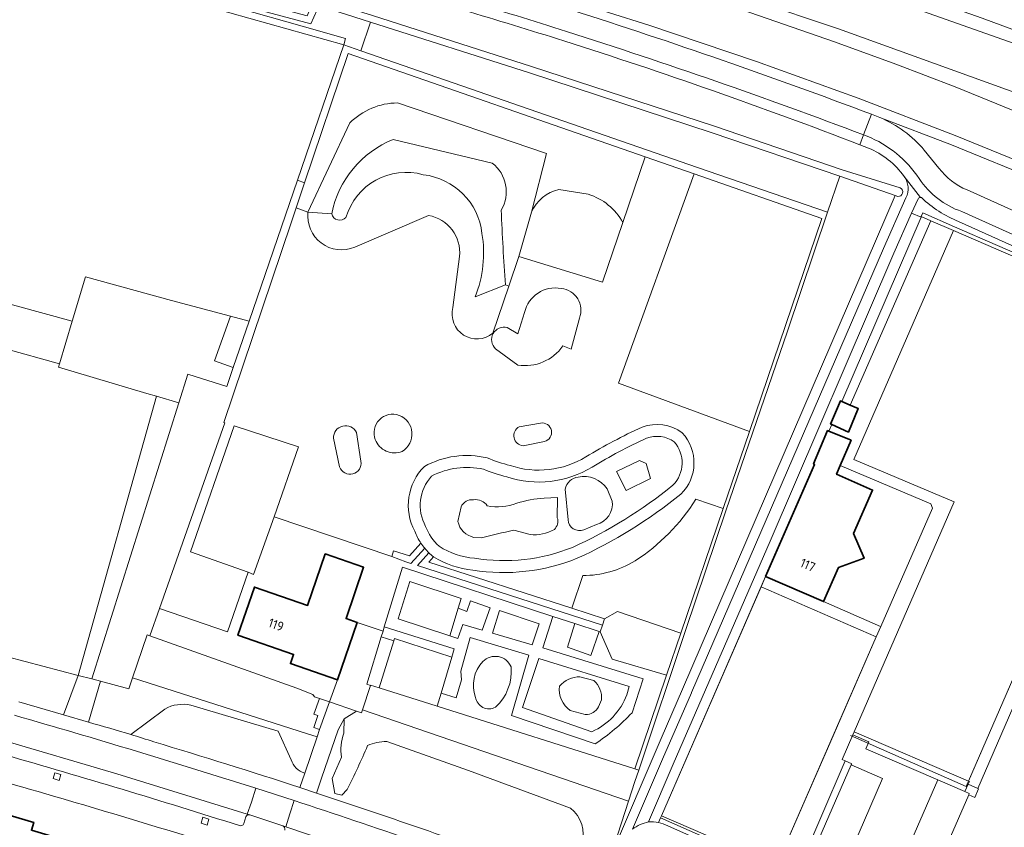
# Model space of a CAD drawing. Extents: x 150256 to 156914, y 461459 to 469481.
# Tile 71 of 256: x 153553 to 153698, y 463792 to 463911. Entities that reach past the tile are written whole.
import ezdxf
from ezdxf.enums import TextEntityAlignment as Align

# ---------------------------------------------------------------- set-up
doc = ezdxf.new("R2010")
doc.units = 0
doc.header["$LTSCALE"] = 0.75
for name, color, linetype, lineweight in [('B-RO-GR-BEPLANTING_CULTUUR_BOSPLANTSOEN-GV', 251, 'CONTINUOUS', 18), ('B-RO-GR-BEPLANTING_CULTUUR_HEESTERS-GV', 251, 'CONTINUOUS', 18), ('B-RO-GR-GROENVOORZIENING-GV', 251, 'CONTINUOUS', 18), ('B-RO-GR-HAAG-GV', 251, 'CONTINUOUS', 13), ('B-RO-IE-TERREINAFSCHEIDING_KUNSTMATIG_HEKWERK-G', 251, 'IE-TERREINAFSCHEIDING-KUNSTMATIG', 18), ('B-RO-OG-BEBOUWING-GV', 6, 'CONTINUOUS', 35), ('B-RO-OG-BEBOUWING-T18', 1, 'CONTINUOUS', 18), ('B-RO-OG-TERREIN_CULTUURSCHEIDING-GV', 251, 'CONTINUOUS', 18), ('B-RO-OG-TERREIN_ONBEGROEID-GV', 251, 'CONTINUOUS', 18), ('B-RO-OG-WATER_GREPPEL-GV', 251, 'CONTINUOUS', 18), ('B-RO-VH-VERHARDING_ASFALT-GV', 251, 'CONTINUOUS', 18), ('B-RO-VH-VERHARDING_BETONSTRAATSTEEN-GV', 251, 'CONTINUOUS', 18), ('B-RO-VH-VERHARDING_FUNDERING_ZAND-GV', 251, 'CONTINUOUS', 18), ('B-RO-VH-VERHARDING_HALFVERHARDING_GRIND-GV', 251, 'CONTINUOUS', 18), ('B-RO-VH-VERHARDING_TEGEL-GV', 251, 'CONTINUOUS', 18), ('B-RO-VH-VERHARDING_TEGEL_RUBBER-GV', 251, 'CONTINUOUS', 18)]:
    doc.layers.add(name, color=color, linetype=linetype, lineweight=lineweight)
doc.styles.add('NLCS-ISO-M200-T18', font='NLCS-ISO.ttf', dxfattribs={"height": 360})
doc.linetypes.add('IE-TERREINAFSCHEIDING-KUNSTMATIG', pattern='A,4,[82,NLCS.SHX,S=0.75,R=90,X=0,Y=0],4,-2', length=10)

msp = doc.modelspace()

# ---------------------------------------------------------------- linework, layer by layer
at = {"layer": 'B-RO-GR-BEPLANTING_CULTUUR_BOSPLANTSOEN-GV'}
for points in [[(153552.777, 463868.928), (153561.008, 463866.667), (153562.921, 463873.179), (153575.589, 463869.711), (153584.256, 463867.4), (153586.986, 463866.672), (153594.075, 463887.336), (153600.889, 463907.2), (153575.787, 463914.328), (153531.507, 463926.108), (153503.241, 463933.699), (153490.391, 463889.593), (153489.284, 463885.904), (153503.736, 463882.125)], [(153604.814, 463910.559), (153603.377, 463906.339), (153652.862, 463889.217), (153671.924, 463882.659), (153673.76, 463887.925), (153655.009, 463894.321), (153628.148, 463903.107)], [(153583.701, 463857.092), (153577.997, 463858.893), (153576.673, 463854.695), (153563.881, 463814.139), (153565.13, 463813.817), (153569.29, 463812.704), (153569.843, 463814.305), (153572.017, 463820.601), (153572.406, 463820.463), (153573.828, 463824.504), (153583.39, 463851.741), (153583.259, 463851.785), (153593.143, 463881.108), (153593.872, 463883.269), (153595.121, 463886.974), (153594.075, 463887.336), (153586.986, 463866.672), (153584.642, 463859.838)], [(153596.973, 463805.65), (153597.335, 463806.703), (153596.484, 463806.995), (153597.067, 463808.767), (153596.497, 463808.954), (153597.339, 463811.271), (153596.608, 463811.522), (153596.351, 463811.875), (153593.997, 463812.812), (153572.406, 463820.463), (153572.017, 463820.601), (153569.843, 463814.305), (153595.433, 463806.141)], [(153642.696, 463796.206), (153643.663, 463799.1), (153644.217, 463800.753), (153643.621, 463800.941), (153614.626, 463810.138), (153606.065, 463812.853), (153604.814, 463813.25), (153604.793, 463813.184), (153603.652, 463809.624)]]:
    msp.add_lwpolyline(points, close=True, dxfattribs=at)
for points in [[(153645.154, 463890.761), (153601.51, 463905.928), (153595.121, 463886.974), (153593.872, 463883.269), (153595.622, 463882.678), (153601.782, 463895.747)], [(153624.629, 463871.978), (153625.134, 463871.806), (153626.621, 463876.163), (153628.444, 463882.656), (153630.641, 463891.275), (153608.773, 463898.693)], [(153608.773, 463898.693), (153630.641, 463891.275), (153628.444, 463882.656)], [(153601.782, 463895.747), (153595.622, 463882.678), (153599.113, 463882.41)], [(153608.161, 463893.339), (153622.682, 463889.852)], [(153641.882, 463881.137), (153645.154, 463890.761)], [(153632.476, 463885.986), (153636.799, 463885.285)], [(153634.379, 463824.528), (153639.191, 463822.976), (153641.11, 463824.038), (153650.406, 463820.873), (153656.627, 463839.148), (153652.606, 463840.517)], [(153635.997, 463829.317), (153634.379, 463824.528)]]:
    msp.add_lwpolyline(points, dxfattribs=at)
for points in [[(153608.773, 463898.693, 0.1979578), (153601.782, 463895.747)], [(153601.782, 463895.747, -0.1979578), (153608.773, 463898.693)], [(153599.113, 463882.41, -0.2544351), (153608.161, 463893.339)], [(153622.682, 463889.852, -0.3799984), (153624.017, 463882.95)], [(153628.444, 463882.656, -0.2344654), (153632.476, 463885.986)], [(153636.799, 463885.285, -0.1955387), (153641.882, 463881.137)], [(153624.017, 463882.95, 0.0074707), (153624.629, 463871.978)], [(153652.606, 463840.517, -0.109406), (153643.67, 463831.465)], [(153643.67, 463831.465, -0.135052), (153635.997, 463829.317)]]:
    msp.add_lwpolyline(points, format="xyb", dxfattribs=at)
at = {"layer": 'B-RO-GR-BEPLANTING_CULTUUR_HEESTERS-GV'}
for points in [[(153573.38, 463855.632), (153576.673, 463854.695), (153577.997, 463858.893), (153583.701, 463857.092), (153584.642, 463859.838), (153581.884, 463860.835), (153584.256, 463867.4), (153575.589, 463869.711), (153562.921, 463873.179), (153561.008, 463866.667), (153559.125, 463860.411), (153558.976, 463859.917), (153571.971, 463856.032)], [(153608.233, 463819.729), (153606.392, 463820.319), (153604.251, 463813.356), (153604.793, 463813.184), (153604.814, 463813.25), (153606.065, 463812.853)]]:
    msp.add_lwpolyline(points, close=True, dxfattribs=at)
for points in [[(153561.866, 463814.658), (153551.497, 463817.372), (153525.956, 463824.703), (153504.597, 463830.517), (153493.125, 463833.753), (153490.183, 463834.584), (153488.387, 463828.282), (153502.237, 463824.776)], [(153553.176, 463810.803), (153559.729, 463808.864), (153561.866, 463814.658)], [(153595.143, 463800.332), (153596.973, 463805.65), (153595.433, 463806.141), (153569.843, 463814.305), (153569.29, 463812.704), (153565.13, 463813.817), (153563.406, 463807.777)], [(153569.608, 463805.984), (153574.585, 463809.729)], [(153578.423, 463810.29), (153591.265, 463806.475), (153593.17, 463802.292)], [(153640.047, 463788.035), (153642.696, 463796.206), (153603.652, 463809.624), (153603.504, 463809.162), (153602.762, 463809.416), (153600.94, 463808.281), (153600.916, 463806.162)], [(153607.197, 463804.961), (153619.196, 463800.697), (153634.198, 463795.166)], [(153600.539, 463802.644), (153599.171, 463799.525), (153599.568, 463797.331), (153600.603, 463797.067), (153601.364, 463797.895)]]:
    msp.add_lwpolyline(points, dxfattribs=at)
for points in [[(153574.585, 463809.729, -0.1847453), (153578.423, 463810.29)], [(153563.406, 463807.777, -0.0075959), (153569.608, 463805.984)], [(153600.916, 463806.162, 0.1373012), (153600.539, 463802.644)], [(153604.373, 463804.354, -0.1144185), (153607.197, 463804.961)], [(153601.364, 463797.895, 0.0191439), (153604.373, 463804.354)], [(153593.17, 463802.292, 0.2590912), (153595.143, 463800.332)], [(153634.198, 463795.166, -0.3153227), (153635.84, 463789.914)]]:
    msp.add_lwpolyline(points, format="xyb", dxfattribs=at)
at = {"layer": 'B-RO-GR-GROENVOORZIENING-GV'}
for points in [[(153729.945, 463897.954), (153729.5, 463898.116), (153717.997, 463902.491), (153694.668, 463911.151), (153664.17, 463921.888), (153652.61, 463925.715), (153632.482, 463932.278), (153623.012, 463935.089), (153613.906, 463937.676), (153612.493, 463938.256), (153609.944, 463939.012), (153602.494, 463941.22), (153594.055, 463943.576), (153581.562, 463947.241), (153574.652, 463949.096), (153567.958, 463951.01), (153560.411, 463952.989), (153557.207, 463953.766), (153554.263, 463954.48)], [(153553.893, 463952.773), (153556.471, 463952.083), (153560.253, 463951.143), (153589.11, 463942.9), (153591.899, 463942.093), (153604.373, 463938.483), (153609.376, 463937.034), (153622.396, 463933.265), (153641.621, 463927.31), (153658.899, 463921.511), (153678.561, 463914.822), (153703.4, 463906.01), (153712.535, 463902.584), (153729.269, 463896.132), (153735.003, 463893.921), (153749.282, 463888.13), (153762.19, 463882.745), (153774.232, 463877.416)], [(153703.913, 463888.527), (153690.707, 463893.914), (153676.445, 463899.376), (153661.493, 463904.764), (153653.549, 463907.445), (153645.7, 463910.107), (153633.827, 463913.893), (153617.876, 463918.932), (153608.574, 463921.557), (153605.189, 463922.425), (153593.706, 463925.369), (153586.013, 463927.123), (153568.485, 463930.818), (153555.148, 463933.876), (153547.004, 463935.92), (153528.61, 463940.42), (153520.779, 463942.505), (153508.914, 463945.68)], [(153821.575, 463847.276), (153819.644, 463848.265), (153808.939, 463853.652), (153798.972, 463858.54), (153782.948, 463866.131), (153768.734, 463872.581), (153753.451, 463879.241), (153737.966, 463885.668), (153726.979, 463890.015), (153725.301, 463890.679), (153714.081, 463894.959), (153673.58, 463909.587), (153648.373, 463918.05), (153629.238, 463924.158), (153609.916, 463930.044), (153607.552, 463930.673), (153589.968, 463935.354), (153589.46, 463933.018)], [(153589.46, 463933.018), (153601.633, 463930.086), (153606.949, 463928.565), (153629.126, 463922.222), (153653.17, 463914.577), (153672.951, 463907.652), (153681.984, 463904.402), (153690.717, 463901.038), (153710.147, 463893.146), (153719.556, 463889.061), (153725.602, 463886.331), (153731.849, 463883.51), (153736.248, 463881.738), (153765.174, 463870.562), (153772.269, 463867.7), (153780.646, 463864.137), (153798.259, 463856.205), (153809.427, 463850.869), (153813.942, 463848.665)], [(153678.404, 463897.024), (153679.646, 463896.548), (153690.157, 463892.523), (153703.34, 463887.145)], [(153760.317, 463850.2), (153757.669, 463851.318), (153728.617, 463863.986), (153722.162, 463866.793), (153690.606, 463880.518), (153685.959, 463882.54), (153685.723, 463881.998), (153687.136, 463881.386), (153690.433, 463879.96), (153721.871, 463866.362), (153721.733, 463866.044), (153723.276, 463865.374), (153728.337, 463863.344), (153757.392, 463850.675), (153778.405, 463841.629), (153841.45, 463807.086)], [(153612.219, 463834.053), (153610.553, 463832.215), (153608.209, 463832.971), (153607.929, 463832.104), (153610.006, 463831.341), (153610.756, 463831.099), (153612.769, 463833.321)], [(153613.386, 463832.661), (153611.695, 463830.796), (153638.884, 463822.024), (153639.191, 463822.976)], [(153639.191, 463822.976), (153634.379, 463824.528), (153613.372, 463831.305), (153614.067, 463832.072)], [(153648.476, 463792.606), (153657.136, 463788.741), (153667.827, 463784.114), (153668.367, 463785.333), (153675.434, 463801.539), (153675.503, 463801.698), (153674.551, 463802.117), (153667.399, 463785.508), (153664.46, 463786.774), (153647.561, 463794.051)], [(153647.561, 463794.051), (153647.425, 463793.737), (153647.128, 463793.055)]]:
    msp.add_lwpolyline(points, dxfattribs=at)
for points in [[(153515.374, 463931.476), (153515.337, 463931.326), (153501.998, 463934.615), (153498.281, 463919.366), (153494.783, 463906.911), (153489.648, 463889.816), (153490.391, 463889.593), (153503.241, 463933.699), (153531.507, 463926.108), (153575.787, 463914.328), (153600.889, 463907.2), (153601.16, 463908.162), (153594.751, 463909.97), (153576.052, 463915.292), (153531.765, 463927.074)], [(153603.377, 463906.339), (153600.889, 463907.2), (153594.075, 463887.336), (153595.121, 463886.974), (153601.51, 463905.928), (153645.154, 463890.761), (153652.352, 463888.26), (153671.124, 463881.736), (153660.478, 463850.461), (153656.627, 463839.148), (153650.406, 463820.873), (153648.298, 463814.681), (153643.621, 463800.941), (153644.217, 463800.753), (153651.142, 463821.423), (153656.999, 463838.842), (153666.07, 463865.17), (153671.924, 463882.659), (153652.862, 463889.217)], [(153692.607, 463798.7), (153692.786, 463799.11), (153692.671, 463799.16), (153675.867, 463806.397), (153675.686, 463805.963), (153677.992, 463804.925), (153677.554, 463803.91), (153688.149, 463799.335), (153692.128, 463797.6)], [(153558.208, 463799.517), (153559.084, 463799.261), (153559.339, 463800.131), (153558.463, 463800.386)], [(153580.795, 463792.689), (153581.078, 463793.572), (153580.2, 463793.854), (153579.917, 463792.971)]]:
    msp.add_lwpolyline(points, close=True, dxfattribs=at)
for points in [[(153634.386, 463912.317, -0.0129287), (153678.404, 463897.024)], [(153612.769, 463833.321, -0.0266484), (153612.219, 463834.053)], [(153614.067, 463832.072, -0.026632), (153613.386, 463832.661)], [(153647.128, 463793.055, -0.0616514), (153648.476, 463792.606)]]:
    msp.add_lwpolyline(points, format="xyb", dxfattribs=at)
at = {"layer": 'B-RO-GR-HAAG-GV'}
for points in [[(153553.893, 463952.773), (153556.471, 463952.083), (153560.253, 463951.143), (153589.11, 463942.9), (153591.899, 463942.093), (153604.373, 463938.483), (153609.376, 463937.034), (153622.396, 463933.265), (153641.621, 463927.31), (153658.899, 463921.511), (153678.561, 463914.822), (153703.4, 463906.01), (153712.535, 463902.584), (153729.269, 463896.132), (153735.003, 463893.921), (153749.282, 463888.13), (153762.19, 463882.745), (153774.232, 463877.416)], [(153703.913, 463888.527), (153690.707, 463893.914), (153676.445, 463899.376), (153661.493, 463904.764), (153653.549, 463907.445), (153645.7, 463910.107), (153633.827, 463913.893), (153617.876, 463918.932), (153608.574, 463921.557), (153605.189, 463922.425), (153593.706, 463925.369), (153586.013, 463927.123), (153568.485, 463930.818), (153555.148, 463933.876), (153547.004, 463935.92), (153528.61, 463940.42), (153520.779, 463942.505), (153508.914, 463945.68)], [(153806.99, 463869.166), (153801.597, 463871.135), (153787.553, 463876.325), (153782.606, 463878.339), (153774.765, 463881.219), (153757.947, 463887.544), (153749.74, 463890.565), (153740.276, 463894.187), (153729.945, 463897.954), (153729.5, 463898.116), (153717.997, 463902.491), (153694.668, 463911.151), (153664.17, 463921.888), (153652.61, 463925.715), (153632.482, 463932.278), (153623.012, 463935.089), (153613.906, 463937.676), (153612.493, 463938.256), (153609.944, 463939.012)], [(153821.575, 463847.276), (153819.644, 463848.265), (153808.939, 463853.652), (153798.972, 463858.54), (153782.948, 463866.131), (153768.734, 463872.581), (153753.451, 463879.241), (153737.966, 463885.668), (153726.979, 463890.015), (153725.301, 463890.679), (153714.081, 463894.959), (153673.58, 463909.587), (153648.373, 463918.05), (153629.238, 463924.158), (153609.916, 463930.044), (153607.552, 463930.673), (153589.968, 463935.354), (153589.46, 463933.018)], [(153589.46, 463933.018), (153601.633, 463930.086), (153606.949, 463928.565), (153629.126, 463922.222), (153653.17, 463914.577), (153672.951, 463907.652), (153681.984, 463904.402), (153690.717, 463901.038), (153710.147, 463893.146), (153719.556, 463889.061), (153725.602, 463886.331), (153731.849, 463883.51), (153736.248, 463881.738), (153765.174, 463870.562), (153772.269, 463867.7), (153780.646, 463864.137), (153798.259, 463856.205), (153809.427, 463850.869), (153813.942, 463848.665)], [(153678.404, 463897.024), (153679.646, 463896.548), (153690.157, 463892.523), (153703.34, 463887.145)], [(153760.317, 463850.2), (153757.669, 463851.318), (153728.617, 463863.986), (153722.162, 463866.793), (153690.606, 463880.518), (153685.959, 463882.54), (153685.723, 463881.998), (153687.136, 463881.386), (153690.433, 463879.96), (153721.871, 463866.362), (153721.733, 463866.044), (153723.276, 463865.374), (153728.337, 463863.344), (153757.392, 463850.675), (153778.405, 463841.629), (153841.45, 463807.086)], [(153612.219, 463834.053), (153610.553, 463832.215), (153608.209, 463832.971), (153607.929, 463832.104), (153610.006, 463831.341), (153610.756, 463831.099), (153612.769, 463833.321)], [(153613.386, 463832.661), (153611.695, 463830.796), (153638.884, 463822.024), (153639.191, 463822.976), (153634.379, 463824.528)], [(153634.379, 463824.528), (153613.372, 463831.305), (153614.067, 463832.072)], [(153675.434, 463801.539), (153675.503, 463801.698), (153674.551, 463802.117), (153667.399, 463785.508), (153664.46, 463786.774), (153647.561, 463794.051), (153647.425, 463793.737), (153647.128, 463793.055)], [(153648.476, 463792.606), (153657.136, 463788.741), (153667.827, 463784.114), (153668.367, 463785.333), (153675.434, 463801.539)]]:
    msp.add_lwpolyline(points, dxfattribs=at)
for points in [[(153501.998, 463934.615), (153498.281, 463919.366), (153494.783, 463906.911), (153489.648, 463889.816), (153490.391, 463889.593), (153503.241, 463933.699), (153531.507, 463926.108), (153575.787, 463914.328), (153600.889, 463907.2), (153601.16, 463908.162), (153594.751, 463909.97), (153576.052, 463915.292), (153531.765, 463927.074), (153515.374, 463931.476), (153515.337, 463931.326)], [(153603.377, 463906.339), (153600.889, 463907.2), (153594.075, 463887.336), (153595.121, 463886.974), (153601.51, 463905.928), (153645.154, 463890.761), (153652.352, 463888.26), (153671.124, 463881.736), (153660.478, 463850.461), (153656.627, 463839.148), (153650.406, 463820.873), (153648.298, 463814.681), (153643.621, 463800.941), (153644.217, 463800.753), (153651.142, 463821.423), (153656.999, 463838.842), (153666.07, 463865.17), (153671.924, 463882.659), (153652.862, 463889.217)]]:
    msp.add_lwpolyline(points, close=True, dxfattribs=at)
for points in [[(153634.386, 463912.317, -0.0129287), (153678.404, 463897.024)], [(153612.769, 463833.321, -0.0266484), (153612.219, 463834.053)], [(153614.067, 463832.072, -0.026632), (153613.386, 463832.661)], [(153647.128, 463793.055, -0.0616514), (153648.476, 463792.606)]]:
    msp.add_lwpolyline(points, format="xyb", dxfattribs=at)
at = {"layer": 'B-RO-IE-TERREINAFSCHEIDING_KUNSTMATIG_HEKWERK-G'}
for points in [[(153645.154, 463890.761), (153601.51, 463905.928), (153595.121, 463886.974)], [(153652.352, 463888.26), (153645.154, 463890.761)], [(153595.121, 463886.974), (153593.872, 463883.269)], [(153660.478, 463850.461), (153641.256, 463857.564), (153652.352, 463888.26)], [(153660.478, 463850.461), (153671.124, 463881.736), (153652.352, 463888.26)], [(153593.872, 463883.269), (153593.143, 463881.108), (153583.259, 463851.785), (153583.39, 463851.741), (153573.828, 463824.504)], [(153690.433, 463879.96), (153675.83, 463846.377)], [(153692.316, 463798.337), (153707.326, 463832.914), (153721.733, 463866.044)], [(153551.048, 463862.625), (153559.125, 463860.411)], [(153656.627, 463839.148), (153660.478, 463850.461)], [(153675.83, 463846.377), (153690.554, 463840.145)], [(153690.554, 463840.145), (153675.867, 463806.397)], [(153650.406, 463820.873), (153656.627, 463839.148)], [(153490.183, 463834.584), (153493.125, 463833.753), (153504.597, 463830.517), (153525.956, 463824.703), (153551.497, 463817.372), (153561.866, 463814.658)], [(153662.849, 463829.195), (153647.561, 463794.051)], [(153679.705, 463821.855), (153671.38, 463825.496)], [(153573.828, 463824.504), (153572.406, 463820.463)], [(153569.843, 463814.305), (153572.017, 463820.601), (153572.406, 463820.463)], [(153572.406, 463820.463), (153593.997, 463812.812), (153596.351, 463811.875), (153596.608, 463811.522), (153597.339, 463811.271)], [(153648.298, 463814.681), (153650.406, 463820.873)], [(153664.267, 463786.331), (153672.423, 463804.998), (153679.096, 463820.302)], [(153561.866, 463814.658), (153563.881, 463814.139)], [(153643.621, 463800.941), (153648.298, 463814.681)], [(153563.881, 463814.139), (153565.13, 463813.817)], [(153565.13, 463813.817), (153569.29, 463812.704), (153569.843, 463814.305)], [(153604.793, 463813.184), (153604.814, 463813.25), (153606.065, 463812.853)], [(153603.652, 463809.624), (153604.793, 463813.184)], [(153606.065, 463812.853), (153614.626, 463810.138)], [(153597.339, 463811.271), (153598.777, 463810.779)], [(153598.777, 463810.779), (153602.762, 463809.416)], [(153602.762, 463809.416), (153603.504, 463809.162), (153603.652, 463809.624)], [(153614.626, 463810.138), (153643.621, 463800.941)], [(153675.34, 463805.827), (153692.316, 463798.337)], [(153642.696, 463796.206), (153643.663, 463799.1)], [(153638.216, 463782.928), (153640.047, 463788.035), (153642.696, 463796.206)], [(153647.425, 463793.737), (153664.267, 463786.331)]]:
    msp.add_lwpolyline(points, dxfattribs=at)
at = {"layer": 'B-RO-OG-BEBOUWING-GV'}
for points in [[(153675.285, 463854.328), (153674.031, 463854.871), (153673.845, 463854.952), (153672.385, 463851.547), (153672.564, 463851.467), (153675.006, 463850.384), (153676.466, 463853.816)], [(153662.849, 463829.195), (153671.38, 463825.496), (153673.558, 463830.52), (153677.308, 463831.854), (153675.766, 463835.515), (153678.554, 463841.875), (153673.283, 463844.185), (153673.825, 463845.454), (153675.411, 463849.168), (153672.155, 463850.517), (153671.952, 463850.601), (153669.897, 463845.709), (153670.039, 463845.607)], [(153599.952, 463814.023), (153602.842, 463822.437), (153601.213, 463822.996), (153603.807, 463830.549), (153598.172, 463832.485), (153595.577, 463824.929), (153587.754, 463827.616), (153585.332, 463820.562), (153593.52, 463817.75), (153593.054, 463816.393)], [(153551.876, 463794.119), (153548.556, 463782.876), (153556.842, 463780.467), (153558.438, 463785.98), (153556.654, 463786.494), (153556.607, 463786.508), (153557.952, 463791.065), (153555.011, 463791.933), (153555.354, 463793.092)]]:
    msp.add_lwpolyline(points, close=True, dxfattribs=at)
at = {"layer": 'B-RO-OG-TERREIN_CULTUURSCHEIDING-GV'}
for points in [[(153531.765, 463927.074), (153576.052, 463915.292), (153594.751, 463909.97), (153601.16, 463908.162), (153600.889, 463907.2), (153603.377, 463906.339), (153604.814, 463910.559), (153597.759, 463912.805), (153597.386, 463912.776), (153596.937, 463912.275), (153596.063, 463910.307), (153515.465, 463931.809)], [(153515.723, 463932.775), (153595.495, 463911.493), (153596.087, 463912.825), (153596.908, 463913.74), (153597.871, 463913.817), (153605.127, 463911.508), (153628.458, 463904.057), (153655.325, 463895.269), (153674.088, 463888.869), (153682.625, 463886.205)], [(153784.742, 463846.902), (153773.942, 463852.562), (153768.567, 463855.42), (153747.651, 463866.139), (153740.766, 463869.566), (153724.009, 463878.093), (153718.747, 463880.466), (153708.833, 463884.829), (153703.34, 463887.145), (153690.157, 463892.523), (153679.646, 463896.548)], [(153622.682, 463889.852), (153608.161, 463893.339)], [(153677.968, 463892.065), (153676.681, 463892.561)], [(153686.166, 463891.78), (153688.311, 463889.124)], [(153652.606, 463840.517), (153656.627, 463839.148), (153660.478, 463850.461), (153641.256, 463857.564), (153652.352, 463888.26), (153645.154, 463890.761), (153641.882, 463881.137), (153638.902, 463872.374), (153626.621, 463876.163), (153625.134, 463871.806), (153622.777, 463864.895)], [(153692.436, 463885.922), (153720.714, 463873.221), (153765.2, 463853.241)], [(153682.287, 463884.96), (153681.898, 463885.095), (153650.665, 463812.661), (153647.53, 463805.391), (153640.047, 463788.035), (153638.216, 463782.928), (153640.336, 463788.415)], [(153643.3, 463792.088), (153647.718, 463802.388), (153651.958, 463812.128), (153651.96, 463812.133), (153680.149, 463877.304), (153683.461, 463884.784)], [(153685.241, 463884.624), (153684.291, 463882.494), (153685.679, 463881.898), (153685.723, 463881.998), (153685.959, 463882.54), (153690.606, 463880.518), (153722.162, 463866.793), (153728.617, 463863.986), (153757.669, 463851.318), (153760.317, 463850.2), (153719.051, 463868.765), (153691.206, 463881.292)], [(153595.622, 463882.678), (153593.872, 463883.269), (153593.143, 463881.108), (153583.259, 463851.785), (153583.39, 463851.741), (153573.828, 463824.504), (153583.802, 463821.081), (153586.829, 463829.797), (153578.389, 463832.823), (153584.788, 463851.284), (153594.242, 463848.195), (153590.645, 463837.924), (153607.929, 463832.104)], [(153599.113, 463882.41), (153595.622, 463882.678)], [(153613.33, 463882.162), (153602.492, 463877.536)], [(153602.492, 463877.536), (153613.33, 463882.162)], [(153672.155, 463850.517), (153672.564, 463851.467), (153672.385, 463851.547), (153673.845, 463854.952), (153674.031, 463854.871), (153685.679, 463881.898), (153684.291, 463882.494), (153681.686, 463876.653), (153663.54, 463834.377), (153649.278, 463801.636), (153645.652, 463793.164)], [(153616.93, 463868.641), (153617.897, 463876.17)], [(153617.897, 463876.17), (153616.93, 463868.641)], [(153622.777, 463864.895), (153625.134, 463871.806), (153624.629, 463871.978), (153620.171, 463870.232)], [(153620.171, 463870.232), (153624.629, 463871.978)], [(153624.881, 463865.713), (153626.458, 463864.779), (153627.451, 463867.933)], [(153635.514, 463867.115), (153634.287, 463862.558), (153633.06, 463863.026)], [(153626.458, 463860.221), (153623.186, 463862.617)], [(153626.633, 463851.166), (153629.788, 463851.692)], [(153600.276, 463845.279), (153599.358, 463849.489)], [(153602.759, 463850.298), (153603.406, 463846.088)], [(153647.128, 463793.055), (153647.425, 463793.737), (153647.561, 463794.051), (153662.181, 463827.66), (153662.849, 463829.195), (153670.039, 463845.607), (153669.897, 463845.709), (153671.952, 463850.601), (153672.155, 463850.517)], [(153630.372, 463849.004), (153627.218, 463848.361)], [(153630.305, 463840.687), (153632.284, 463840.759), (153632.248, 463837.808)], [(153633.831, 463837.52), (153633.4, 463842.019)], [(153639.589, 463842.054), (153640.309, 463840.255)], [(153617.638, 463837.268), (153618.106, 463839.392)], [(153638.006, 463836.837), (153636.134, 463836.045)], [(153621.092, 463834.857), (153620.013, 463834.929)], [(153628.254, 463835.325), (153625.843, 463835.973)], [(153607.929, 463832.104), (153608.209, 463832.971), (153610.553, 463832.215), (153612.219, 463834.053)], [(153614.067, 463832.072), (153613.372, 463831.305), (153634.379, 463824.528), (153635.997, 463829.317)], [(153638.568, 463821.044), (153638.415, 463821.094), (153637.202, 463817.59), (153633.753, 463818.785), (153634.829, 463822.26), (153631.58, 463823.317), (153630.107, 463818.712), (153644.858, 463814.177), (153643.239, 463809.181)], [(153637.816, 463804.612), (153625.537, 463808.761), (153628.049, 463817.644), (153619.442, 463820.212), (153618.081, 463815.302), (153618.179, 463814.026), (153617.396, 463811.39), (153615.191, 463812.044), (153614.626, 463810.138), (153643.621, 463800.941), (153648.298, 463814.681), (153640.296, 463817.05), (153638.568, 463821.044)], [(153642.468, 463811.834), (153642.82, 463813.014), (153629.516, 463817.126), (153627.158, 463809.932), (153637.329, 463806.399)], [(153635.583, 463814.475), (153637.6, 463813.914)], [(153638.752, 463811.082), (153638.288, 463810.057)], [(153574.585, 463809.729), (153569.608, 463805.984)], [(153593.17, 463802.292), (153591.265, 463806.475), (153578.423, 463810.29)], [(153636.367, 463808.937), (153634.143, 463809.513)], [(153600.916, 463806.162), (153600.94, 463808.281), (153600.041, 463806.679), (153597.6, 463799.567), (153596.884, 463797.383)], [(153634.198, 463795.166), (153619.196, 463800.697), (153607.197, 463804.961)], [(153601.364, 463797.895), (153600.603, 463797.067), (153599.568, 463797.331), (153599.171, 463799.525), (153600.539, 463802.644)], [(153594.406, 463798.211), (153595.143, 463800.332)]]:
    msp.add_lwpolyline(points, dxfattribs=at)
for points in [[(153633.227, 463907.786, 0.011979), (153603.492, 463916.496)], [(153676.681, 463892.561, 0.0150943), (153633.227, 463907.786)], [(153679.646, 463896.548, -0.1147967), (153686.166, 463891.78)], [(153608.161, 463893.339, 0.2544351), (153599.113, 463882.41)], [(153683.204, 463887.898, 0.1392131), (153677.968, 463892.065)], [(153624.017, 463882.95, 0.3799984), (153622.682, 463889.852)], [(153612.568, 463888.146, 0.4124884), (153601.202, 463881.869)], [(153601.202, 463881.869, -0.4124884), (153612.568, 463888.146)], [(153688.311, 463889.124, 0.1357933), (153692.436, 463885.922)], [(153621.186, 463879.536, 0.3503599), (153612.568, 463888.146)], [(153612.568, 463888.146, -0.3503599), (153621.186, 463879.536)], [(153683.461, 463884.784, 0.2861394), (153683.204, 463887.898)], [(153682.625, 463886.205, -0.8350686), (153682.287, 463884.96)], [(153685.596, 463884.827, 0.3078566), (153685.241, 463884.624)], [(153685.735, 463884.786, 0.1090388), (153685.596, 463884.827)], [(153691.206, 463881.292, -0.0911048), (153685.735, 463884.786)], [(153602.492, 463877.536, -0.5752575), (153595.622, 463882.678)], [(153595.622, 463882.678, 0.5752575), (153602.492, 463877.536)], [(153624.629, 463871.978, -0.0074707), (153624.017, 463882.95)], [(153601.202, 463881.869, -0.5919923), (153599.113, 463882.41)], [(153599.113, 463882.41, 0.5919923), (153601.202, 463881.869)], [(153617.897, 463876.17, 0.3923652), (153613.33, 463882.162)], [(153613.33, 463882.162, -0.3923652), (153617.897, 463876.17)], [(153620.171, 463870.232, 0.1400456), (153621.186, 463879.536)], [(153621.186, 463879.536, -0.1400456), (153620.171, 463870.232)], [(153627.451, 463867.933, -0.4095622), (153632.826, 463871.439)], [(153632.826, 463871.439, -0.5008746), (153635.514, 463867.115)], [(153622.777, 463864.895, -0.7352736), (153616.93, 463868.641)], [(153616.93, 463868.641, 0.7352736), (153622.777, 463864.895)], [(153623.186, 463862.617, -0.7774839), (153624.881, 463865.713)], [(153633.06, 463863.026, -0.2900839), (153626.458, 463860.221)], [(153605.511, 463849.273, -0.6489874), (153609.02, 463852.835)], [(153609.02, 463852.835, -0.6295934), (153609.452, 463847.546)], [(153599.358, 463849.489, -0.8000424), (153602.759, 463850.298)], [(153627.218, 463848.361, -0.7218307), (153626.633, 463851.166)], [(153629.788, 463851.692, -0.9701903), (153630.372, 463849.004)], [(153636.448, 463846.731, -0.0310595), (153644.698, 463851.095)], [(153644.698, 463851.095, -0.2589467), (153650.602, 463850.256)], [(153645.368, 463849.477, 0.0307004), (153637.358, 463845.237)], [(153649.423, 463848.95, 0.2468213), (153645.368, 463849.477)], [(153650.602, 463850.256, -0.4053162), (153650.413, 463841.263)], [(153609.452, 463847.546, -0.4194957), (153605.511, 463849.273)], [(153649.24, 463842.565, 0.3907573), (153649.423, 463848.95)], [(153612.722, 463845.332, -0.1853527), (153621.936, 463846.59)], [(153621.936, 463846.59, 0.0310578), (153625.34, 463845.468)], [(153625.34, 463845.468, 0.2195784), (153636.448, 463846.731)], [(153603.406, 463846.088, -0.9262527), (153600.276, 463845.279)], [(153611.312, 463835.815, -0.3290797), (153612.722, 463845.332)], [(153621.414, 463844.915, 0.1765623), (153613.792, 463843.919)], [(153637.358, 463845.237, -0.2188058), (153624.844, 463843.789)], [(153613.792, 463843.919, 0.3230273), (153612.909, 463836.542)], [(153624.844, 463843.789, -0.0297821), (153621.414, 463844.915)], [(153633.4, 463842.019, -0.3144278), (153635.307, 463843.782)], [(153635.307, 463843.782, -0.2979163), (153639.589, 463842.054)], [(153634.484, 463833.458, 0.0628183), (153649.24, 463842.565)], [(153626.31, 463839.931, -0.0590894), (153630.305, 463840.687)], [(153650.413, 463841.263, -0.0633972), (153635.174, 463831.849)], [(153618.106, 463839.392, -0.3278474), (153619.941, 463840.435)], [(153619.941, 463840.435, -0.3113861), (153621.956, 463839.535)], [(153621.956, 463839.535, 0.1267757), (153626.31, 463839.931)], [(153640.309, 463840.255, -0.3858001), (153638.006, 463836.837)], [(153643.67, 463831.465, 0.109406), (153652.606, 463840.517)], [(153632.248, 463837.808, -0.2884197), (153631.816, 463836.081)], [(153612.909, 463836.542, 0.1248155), (153614.9, 463833.615)], [(153620.013, 463834.929, -0.2978351), (153617.638, 463837.268)], [(153636.134, 463836.045, -0.516181), (153633.831, 463837.52)], [(153612.219, 463834.053, -0.0582208), (153611.312, 463835.815)], [(153625.843, 463835.973, 0.0080018), (153621.092, 463834.857)], [(153631.816, 463836.081, -0.1493023), (153628.254, 463835.325)], [(153614.9, 463833.615, 0.1183138), (153620.083, 463831.854)], [(153620.083, 463831.854, 0.1363813), (153634.484, 463833.458)], [(153619.861, 463830.117, -0.1147539), (153614.067, 463832.072)], [(153635.174, 463831.849, -0.1360883), (153619.861, 463830.117)], [(153635.997, 463829.317, 0.135052), (153643.67, 463831.465)], [(153620.246, 463811.444, -0.2932827), (153621.325, 463816.698)], [(153621.325, 463816.698, -0.5414463), (153625.453, 463815.901)], [(153625.453, 463815.901, -0.2375902), (153623.155, 463809.99)], [(153632.558, 463813.098, -0.1986055), (153635.583, 463814.475)], [(153637.6, 463813.914, -0.2423486), (153638.752, 463811.082)], [(153634.143, 463809.513, -0.2747056), (153632.558, 463813.098)], [(153637.329, 463806.399, 0.2023782), (153642.468, 463811.834)], [(153578.423, 463810.29, 0.1847453), (153574.585, 463809.729)], [(153623.155, 463809.99, -0.5163641), (153620.246, 463811.444)], [(153638.288, 463810.057, -0.300887), (153636.367, 463808.937)], [(153643.239, 463809.181, -0.0542237), (153637.816, 463804.612)], [(153569.608, 463805.984, -0.0038176), (153573.006, 463804.913)], [(153600.539, 463802.644, -0.1373012), (153600.916, 463806.162)], [(153573.006, 463804.913, -0.0062621), (153594.406, 463798.211)], [(153607.197, 463804.961, 0.1144185), (153604.373, 463804.354)], [(153604.373, 463804.354, -0.0191439), (153601.364, 463797.895)], [(153595.143, 463800.332, -0.2590912), (153593.17, 463802.292)], [(153596.884, 463797.383, -0.0069762), (153629.658, 463786.052)], [(153635.84, 463789.914, 0.3153227), (153634.198, 463795.166)], [(153645.652, 463793.164, -0.0665761), (153647.128, 463793.055)]]:
    msp.add_lwpolyline(points, format="xyb", dxfattribs=at)
for points in [[(153643.663, 463799.1), (153642.696, 463796.206), (153640.047, 463788.035), (153647.53, 463805.391), (153650.665, 463812.661), (153681.898, 463885.095), (153673.76, 463887.925), (153671.924, 463882.659), (153666.07, 463865.17), (153656.999, 463838.842), (153651.142, 463821.423), (153644.217, 463800.753)], [(153642.36, 463841.803), (153640.957, 463844.609), (153644.339, 463846.229), (153645.311, 463845.761), (153645.923, 463843.566)], [(153616.458, 463820.463), (153617.651, 463820.07), (153618.377, 463822.144), (153621.224, 463821.318), (153622.393, 463824.602), (153619.512, 463825.633), (153618.953, 463824.049), (153617.676, 463824.513)], [(153628.571, 463819.147), (153629.579, 463822.255), (153623.785, 463824.2), (153622.737, 463820.884)]]:
    msp.add_lwpolyline(points, close=True, dxfattribs=at)
at = {"layer": 'B-RO-OG-TERREIN_ONBEGROEID-GV'}
for points in [[(153632.476, 463885.986, 0.2344654), (153628.444, 463882.656)], [(153641.882, 463881.137, 0.1955387), (153636.799, 463885.285)], [(153632.826, 463871.439, 0.4095622), (153627.451, 463867.933)], [(153635.514, 463867.115, 0.5008746), (153632.826, 463871.439)], [(153624.881, 463865.713, 0.7774839), (153623.186, 463862.617)], [(153626.458, 463860.221, 0.2900839), (153633.06, 463863.026)], [(153609.02, 463852.835, 0.6489874), (153605.511, 463849.273)], [(153609.452, 463847.546, 0.6295934), (153609.02, 463852.835)], [(153602.759, 463850.298, 0.8000424), (153599.358, 463849.489)], [(153626.633, 463851.166, 0.7218307), (153627.218, 463848.361)], [(153630.372, 463849.004, 0.9701903), (153629.788, 463851.692)], [(153605.511, 463849.273, 0.4194957), (153609.452, 463847.546)], [(153600.276, 463845.279, 0.9262527), (153603.406, 463846.088)], [(153635.307, 463843.782, 0.3144278), (153633.4, 463842.019)], [(153639.589, 463842.054, 0.2979163), (153635.307, 463843.782)], [(153630.305, 463840.687, 0.0590894), (153626.31, 463839.931)], [(153619.941, 463840.435, 0.3278474), (153618.106, 463839.392)], [(153621.956, 463839.535, 0.3113861), (153619.941, 463840.435)], [(153626.31, 463839.931, -0.1267757), (153621.956, 463839.535)], [(153638.006, 463836.837, 0.3858001), (153640.309, 463840.255)], [(153631.816, 463836.081, 0.2884197), (153632.248, 463837.808)], [(153617.638, 463837.268, 0.2978351), (153620.013, 463834.929)], [(153633.831, 463837.52, 0.516181), (153636.134, 463836.045)], [(153621.092, 463834.857, -0.0080018), (153625.843, 463835.973)], [(153628.254, 463835.325, 0.1493023), (153631.816, 463836.081)], [(153621.325, 463816.698, 0.2932827), (153620.246, 463811.444)], [(153625.453, 463815.901, 0.5414463), (153621.325, 463816.698)], [(153623.155, 463809.99, 0.2375902), (153625.453, 463815.901)], [(153635.583, 463814.475, 0.1986055), (153632.558, 463813.098)], [(153638.752, 463811.082, 0.2423486), (153637.6, 463813.914)], [(153632.558, 463813.098, 0.2747056), (153634.143, 463809.513)], [(153620.246, 463811.444, 0.5163641), (153623.155, 463809.99)], [(153636.367, 463808.937, 0.300887), (153638.288, 463810.057)]]:
    msp.add_lwpolyline(points, format="xyb", dxfattribs=at)
for points in [[(153636.799, 463885.285), (153632.476, 463885.986)], [(153628.444, 463882.656), (153626.621, 463876.163), (153638.902, 463872.374), (153641.882, 463881.137)], [(153627.451, 463867.933), (153626.458, 463864.779), (153624.881, 463865.713)], [(153633.06, 463863.026), (153634.287, 463862.558), (153635.514, 463867.115)], [(153623.186, 463862.617), (153626.458, 463860.221)], [(153629.788, 463851.692), (153626.633, 463851.166)], [(153599.358, 463849.489), (153600.276, 463845.279)], [(153603.406, 463846.088), (153602.759, 463850.298)], [(153627.218, 463848.361), (153630.372, 463849.004)], [(153632.248, 463837.808), (153632.284, 463840.759), (153630.305, 463840.687)], [(153633.4, 463842.019), (153633.831, 463837.52)], [(153640.309, 463840.255), (153639.589, 463842.054)], [(153618.106, 463839.392), (153617.638, 463837.268)], [(153636.134, 463836.045), (153638.006, 463836.837)], [(153620.013, 463834.929), (153621.092, 463834.857)], [(153625.843, 463835.973), (153628.254, 463835.325)], [(153637.6, 463813.914), (153635.583, 463814.475)], [(153638.288, 463810.057), (153638.752, 463811.082)], [(153634.143, 463809.513), (153636.367, 463808.937)]]:
    msp.add_lwpolyline(points, dxfattribs=at)
for points in [[(153576.673, 463854.695), (153573.38, 463855.632), (153561.866, 463814.658), (153563.881, 463814.139)], [(153642.36, 463841.803), (153645.923, 463843.566), (153645.311, 463845.761), (153644.339, 463846.229), (153640.957, 463844.609)], [(153617.676, 463824.513), (153618.113, 463825.968), (153610.589, 463828.424), (153608.855, 463822.964), (153616.458, 463820.463)], [(153638.415, 463821.094), (153634.829, 463822.26), (153633.753, 463818.785), (153637.202, 463817.59)], [(153615.191, 463812.044), (153615.974, 463814.681), (153616.77, 463817.363), (153608.34, 463820.063), (153608.233, 463819.729), (153606.065, 463812.853), (153614.626, 463810.138)]]:
    msp.add_lwpolyline(points, close=True, dxfattribs=at)
at = {"layer": 'B-RO-OG-WATER_GREPPEL-GV'}
for points in [[(153682.625, 463886.205), (153674.088, 463888.869), (153655.325, 463895.269), (153628.458, 463904.057), (153605.127, 463911.508), (153597.871, 463913.817), (153596.908, 463913.74), (153596.087, 463912.825), (153595.495, 463911.493), (153515.723, 463932.775), (153515.594, 463932.292), (153515.465, 463931.809), (153596.063, 463910.307), (153596.937, 463912.275), (153597.386, 463912.776), (153597.759, 463912.805), (153604.814, 463910.559)], [(153604.814, 463910.559), (153628.148, 463903.107), (153655.009, 463894.321), (153673.76, 463887.925), (153681.898, 463885.095), (153682.287, 463884.96)]]:
    msp.add_lwpolyline(points, dxfattribs=at)
msp.add_lwpolyline([(153682.287, 463884.96, 0.8350686), (153682.625, 463886.205)], format="xyb", dxfattribs=at)
at = {"layer": 'B-RO-VH-VERHARDING_ASFALT-GV'}
for points in [[(153710.147, 463893.146), (153690.717, 463901.038), (153681.984, 463904.402), (153672.951, 463907.652), (153653.17, 463914.577), (153629.126, 463922.222), (153606.949, 463928.565), (153601.633, 463930.086), (153589.46, 463933.018), (153581.621, 463934.801), (153568.442, 463937.624), (153555.429, 463940.517), (153541.945, 463943.857)], [(153703.4, 463906.01), (153678.561, 463914.822), (153658.899, 463921.511), (153641.621, 463927.31), (153622.396, 463933.265), (153609.376, 463937.034), (153604.373, 463938.483), (153591.899, 463942.093), (153589.968, 463935.354), (153607.552, 463930.673), (153609.916, 463930.044), (153629.238, 463924.158), (153648.373, 463918.05), (153673.58, 463909.587), (153714.081, 463894.959)], [(153547.004, 463935.92), (153555.148, 463933.876), (153568.485, 463930.818), (153586.013, 463927.123), (153593.706, 463925.369), (153605.189, 463922.425), (153608.574, 463921.557), (153617.876, 463918.932), (153633.827, 463913.893), (153645.7, 463910.107), (153653.549, 463907.445), (153661.493, 463904.764), (153676.445, 463899.376), (153690.707, 463893.914), (153703.913, 463888.527)], [(153679.646, 463896.548), (153678.404, 463897.024), (153677.241, 463894.011)], [(153677.241, 463894.011), (153676.681, 463892.561), (153677.968, 463892.065)], [(153676.681, 463892.561), (153677.241, 463894.011)], [(153688.311, 463889.124), (153686.166, 463891.78)], [(153683.204, 463887.898), (153685.596, 463884.827)], [(153685.596, 463884.827), (153683.204, 463887.898)], [(153765.2, 463853.241), (153720.714, 463873.221), (153692.436, 463885.922)], [(153683.461, 463884.784), (153680.149, 463877.304), (153651.96, 463812.133), (153651.958, 463812.128), (153647.718, 463802.388), (153643.3, 463792.088)], [(153645.652, 463793.164), (153649.278, 463801.636), (153663.54, 463834.377), (153681.686, 463876.653), (153684.291, 463882.494), (153685.241, 463884.624)], [(153691.656, 463882.753), (153719.575, 463870.169), (153760.944, 463851.527), (153764.609, 463849.913)], [(153764.609, 463849.913), (153760.944, 463851.527), (153719.575, 463870.169), (153691.656, 463882.753)], [(153691.206, 463881.292), (153719.051, 463868.765), (153760.317, 463850.2)], [(153501.45, 463822.83), (153470.046, 463830.711), (153462.688, 463832.482), (153461.735, 463828.652), (153488.704, 463821.884), (153522.593, 463813.062), (153550.197, 463805.293), (153567.553, 463800.195), (153586.717, 463794.318)], [(153587.077, 463794.195), (153586.717, 463794.318), (153567.553, 463800.195), (153550.197, 463805.293), (153522.593, 463813.062), (153488.704, 463821.884), (153461.735, 463828.652)], [(153586.717, 463794.318), (153587.31, 463796.057), (153587.976, 463798.093)], [(153593.613, 463796.3), (153592.978, 463794.356), (153592.352, 463792.46), (153609.633, 463786.6), (153627.971, 463780.231), (153642.38, 463774.884), (153645.841, 463773.6), (153645.181, 463771.82)], [(153586.186, 463792.922), (153586.48, 463793.884)], [(153645.181, 463771.82), (153645.841, 463773.6), (153642.38, 463774.884), (153627.971, 463780.231), (153609.633, 463786.6), (153592.352, 463792.46), (153591.909, 463792.602)]]:
    msp.add_lwpolyline(points, dxfattribs=at)
for points in [[(153633.603, 463909.177, 0.0136019), (153603.89, 463917.887)], [(153603.492, 463916.496, -0.011979), (153633.227, 463907.786)], [(153677.241, 463894.011, 0.0133162), (153633.603, 463909.177)], [(153633.227, 463907.786, -0.0150943), (153676.681, 463892.561)], [(153686.166, 463891.78, 0.1147967), (153679.646, 463896.548)], [(153677.241, 463894.011, -0.002262), (153677.774, 463893.81)], [(153677.774, 463893.81, 0.002262), (153677.241, 463894.011)], [(153677.774, 463893.81, -0.1504293), (153685.42, 463887.576)], [(153685.42, 463887.576, 0.1504293), (153677.774, 463893.81)], [(153677.968, 463892.065, -0.1392131), (153683.204, 463887.898)], [(153692.436, 463885.922, -0.1357933), (153688.311, 463889.124)], [(153683.204, 463887.898, -0.2861394), (153683.461, 463884.784)], [(153685.42, 463887.576, 0.1643102), (153691.656, 463882.753)], [(153691.656, 463882.753, -0.1643102), (153685.42, 463887.576)], [(153685.241, 463884.624, -0.3078566), (153685.596, 463884.827)], [(153685.596, 463884.827, -0.1090388), (153685.735, 463884.786)], [(153685.735, 463884.786, 0.0911048), (153691.206, 463881.292)], [(153644.698, 463851.095, 0.0310595), (153636.448, 463846.731)], [(153650.602, 463850.256, 0.2589467), (153644.698, 463851.095)], [(153637.358, 463845.237, -0.0307004), (153645.368, 463849.477)], [(153645.368, 463849.477, -0.2468213), (153649.423, 463848.95)], [(153650.413, 463841.263, 0.4053162), (153650.602, 463850.256)], [(153649.423, 463848.95, -0.3907573), (153649.24, 463842.565)], [(153621.936, 463846.59, 0.1853527), (153612.722, 463845.332)], [(153625.34, 463845.468, -0.0310578), (153621.936, 463846.59)], [(153636.448, 463846.731, -0.2195784), (153625.34, 463845.468)], [(153612.722, 463845.332, 0.3290797), (153611.312, 463835.815)], [(153613.792, 463843.919, -0.1765623), (153621.414, 463844.915)], [(153624.844, 463843.789, 0.2188058), (153637.358, 463845.237)], [(153612.909, 463836.542, -0.3230273), (153613.792, 463843.919)], [(153621.414, 463844.915, 0.0297821), (153624.844, 463843.789)], [(153649.24, 463842.565, -0.0628183), (153634.484, 463833.458)], [(153635.174, 463831.849, 0.0633972), (153650.413, 463841.263)], [(153614.9, 463833.615, -0.1248155), (153612.909, 463836.542)], [(153611.312, 463835.815, 0.0582208), (153612.219, 463834.053)], [(153612.219, 463834.053, 0.0266484), (153612.769, 463833.321)], [(153620.083, 463831.854, -0.1183138), (153614.9, 463833.615)], [(153634.484, 463833.458, -0.1363813), (153620.083, 463831.854)], [(153612.769, 463833.321, 0.0258389), (153613.386, 463832.661)], [(153613.386, 463832.661, 0.026632), (153614.067, 463832.072)], [(153614.067, 463832.072, 0.1147539), (153619.861, 463830.117)], [(153619.861, 463830.117, 0.1360883), (153635.174, 463831.849)], [(153587.976, 463798.093, 0.0076996), (153552.499, 463808.804)], [(153551.087, 463803.01, -0.0074888), (153585.545, 463792.616)], [(153629.029, 463784.083, 0.0072004), (153593.613, 463796.3)], [(153586.48, 463793.884, -0.3966678), (153587.077, 463794.195)], [(153643.3, 463792.088, -0.1141699), (153645.652, 463793.164)], [(153585.545, 463792.616, 0.4364137), (153586.186, 463792.922)], [(153591.909, 463792.602, -0.4221695), (153592.22, 463791.964)]]:
    msp.add_lwpolyline(points, format="xyb", dxfattribs=at)
msp.add_lwpolyline([(153590.645, 463837.924), (153594.242, 463848.195), (153584.788, 463851.284), (153578.389, 463832.823), (153586.829, 463829.797), (153587.623, 463829.481)], close=True, dxfattribs=at)
at = {"layer": 'B-RO-VH-VERHARDING_BETONSTRAATSTEEN-GV'}
for points in [[(153554.263, 463954.48), (153557.207, 463953.766), (153560.411, 463952.989), (153567.958, 463951.01), (153574.652, 463949.096), (153581.562, 463947.241), (153594.055, 463943.576), (153602.494, 463941.22), (153609.944, 463939.012), (153612.493, 463938.256), (153613.906, 463937.676), (153623.012, 463935.089), (153632.482, 463932.278), (153652.61, 463925.715), (153664.17, 463921.888), (153694.668, 463911.151), (153717.997, 463902.491)], [(153640.336, 463788.415), (153638.216, 463782.928), (153641.845, 463781.552), (153642.716, 463783.541), (153647.27, 463785.294), (153652.763, 463787.373), (153666.57, 463781.34), (153667.31, 463781.021), (153672.99, 463778.567), (153674.009, 463778.675), (153675.932, 463777.878), (153678.365, 463776.854), (153688.149, 463799.335), (153677.554, 463803.91), (153677.992, 463804.925), (153675.686, 463805.963)], [(153675.686, 463805.963), (153674.081, 463802.325), (153674.551, 463802.117), (153675.503, 463801.698), (153675.434, 463801.539), (153680.041, 463799.55), (153673.007, 463783.348), (153668.367, 463785.333), (153667.827, 463784.114), (153657.136, 463788.741), (153648.476, 463792.606)]]:
    msp.add_lwpolyline(points, dxfattribs=at)
for points in [[(153638.884, 463822.024), (153638.568, 463821.044), (153640.296, 463817.05), (153648.298, 463814.681), (153650.406, 463820.873), (153641.11, 463824.038), (153639.191, 463822.976)], [(153602.842, 463822.437), (153599.952, 463814.023), (153598.777, 463810.779), (153602.762, 463809.416), (153603.504, 463809.162), (153603.652, 463809.624), (153604.793, 463813.184), (153604.251, 463813.356), (153606.392, 463820.319), (153606.654, 463821.174)], [(153596.973, 463805.65), (153595.143, 463800.332), (153594.406, 463798.211), (153596.884, 463797.383), (153597.6, 463799.567), (153600.041, 463806.679), (153600.94, 463808.281), (153602.762, 463809.416), (153598.777, 463810.779), (153597.335, 463806.703)], [(153668.367, 463785.333), (153673.007, 463783.348), (153680.041, 463799.55), (153675.434, 463801.539)], [(153688.149, 463799.335), (153678.365, 463776.854), (153682.994, 463774.907), (153684.656, 463778.672), (153687.828, 463785.945), (153692.683, 463797.141), (153692.762, 463797.324), (153692.128, 463797.6)], [(153592.352, 463792.46), (153592.978, 463794.356), (153593.613, 463796.3), (153587.976, 463798.093), (153587.31, 463796.057), (153586.717, 463794.318), (153587.077, 463794.195), (153591.909, 463792.602)], [(153692.607, 463798.7), (153692.128, 463797.6), (153692.762, 463797.324), (153692.683, 463797.141), (153693.567, 463796.755), (153694.126, 463798.038), (153694.02, 463798.084)]]:
    msp.add_lwpolyline(points, close=True, dxfattribs=at)
for points in [[(153645.652, 463793.164, 0.1141699), (153643.3, 463792.088)], [(153647.128, 463793.055, 0.0665761), (153645.652, 463793.164)], [(153648.476, 463792.606, 0.0616514), (153647.128, 463793.055)]]:
    msp.add_lwpolyline(points, format="xyb", dxfattribs=at)
at = {"layer": 'B-RO-VH-VERHARDING_FUNDERING_ZAND-GV'}
msp.add_lwpolyline([(153563.881, 463814.139), (153561.866, 463814.658), (153559.729, 463808.864), (153563.406, 463807.777), (153565.13, 463813.817)], close=True, dxfattribs=at)
at = {"layer": 'B-RO-VH-VERHARDING_HALFVERHARDING_GRIND-GV'}
for points in [[(153643.239, 463809.181), (153644.858, 463814.177), (153630.107, 463818.712), (153631.58, 463823.317), (153609.536, 463830.548), (153606.839, 463821.774), (153617.122, 463818.549), (153616.77, 463817.363), (153615.974, 463814.681), (153615.191, 463812.044), (153617.396, 463811.39), (153618.179, 463814.026), (153618.081, 463815.302), (153619.442, 463820.212), (153628.049, 463817.644), (153625.537, 463808.761), (153637.816, 463804.612)], [(153637.329, 463806.399), (153627.158, 463809.932), (153629.516, 463817.126), (153642.82, 463813.014), (153642.468, 463811.834)]]:
    msp.add_lwpolyline(points, dxfattribs=at)
for points in [[(153610.589, 463828.424), (153618.113, 463825.968), (153617.676, 463824.513), (153618.953, 463824.049), (153619.512, 463825.633), (153622.393, 463824.602), (153621.224, 463821.318), (153618.377, 463822.144), (153617.651, 463820.07), (153616.458, 463820.463), (153608.855, 463822.964)], [(153628.571, 463819.147), (153622.737, 463820.884), (153623.785, 463824.2), (153629.579, 463822.255)]]:
    msp.add_lwpolyline(points, close=True, dxfattribs=at)
for points in [[(153642.468, 463811.834, -0.2023782), (153637.329, 463806.399)], [(153637.816, 463804.612, 0.0542237), (153643.239, 463809.181)]]:
    msp.add_lwpolyline(points, format="xyb", dxfattribs=at)
at = {"layer": 'B-RO-VH-VERHARDING_TEGEL-GV'}
for points in [[(153603.89, 463917.887, -0.0136019), (153633.603, 463909.177)], [(153678.404, 463897.024, 0.0129287), (153634.386, 463912.317)], [(153633.603, 463909.177, -0.0133162), (153677.241, 463894.011)], [(153613.386, 463832.661, -0.0258389), (153612.769, 463833.321)], [(153552.499, 463808.804, -0.0076996), (153587.976, 463798.093)], [(153569.608, 463805.984, 0.0075959), (153563.406, 463807.777)], [(153573.006, 463804.913, 0.0038176), (153569.608, 463805.984)], [(153594.406, 463798.211, 0.0062621), (153573.006, 463804.913)], [(153585.545, 463792.616, 0.0074888), (153551.087, 463803.01)], [(153549.294, 463799.525, -0.0068217), (153584.89, 463788.884)], [(153629.658, 463786.052, 0.0069762), (153596.884, 463797.383)], [(153593.613, 463796.3, -0.0072004), (153629.029, 463784.083)], [(153587.077, 463794.195, 0.3966678), (153586.48, 463793.884)], [(153586.186, 463792.922, -0.4364137), (153585.545, 463792.616)], [(153592.22, 463791.964, 0.4221695), (153591.909, 463792.602)]]:
    msp.add_lwpolyline(points, format="xyb", dxfattribs=at)
for points in [[(153677.241, 463894.011), (153678.404, 463897.024)], [(153612.769, 463833.321), (153610.756, 463831.099), (153610.006, 463831.341), (153607.929, 463832.104), (153590.645, 463837.924), (153587.623, 463829.481), (153586.829, 463829.797), (153583.802, 463821.081), (153573.828, 463824.504), (153572.406, 463820.463), (153593.997, 463812.812), (153596.351, 463811.875), (153596.608, 463811.522), (153597.339, 463811.271), (153598.777, 463810.779), (153599.952, 463814.023), (153593.054, 463816.393), (153593.52, 463817.75), (153585.332, 463820.562), (153587.754, 463827.616), (153595.577, 463824.929), (153598.172, 463832.485), (153603.807, 463830.549), (153601.213, 463822.996), (153602.842, 463822.437), (153606.654, 463821.174), (153606.839, 463821.774), (153609.536, 463830.548), (153631.58, 463823.317), (153634.829, 463822.26), (153638.415, 463821.094), (153638.568, 463821.044)], [(153638.568, 463821.044), (153638.884, 463822.024), (153611.695, 463830.796), (153613.386, 463832.661)], [(153563.406, 463807.777), (153559.729, 463808.864), (153553.176, 463810.803)], [(153587.976, 463798.093), (153593.613, 463796.3)], [(153596.884, 463797.383), (153594.406, 463798.211)], [(153586.48, 463793.884), (153586.186, 463792.922)], [(153591.909, 463792.602), (153587.077, 463794.195)]]:
    msp.add_lwpolyline(points, dxfattribs=at)
for points in [[(153672.564, 463851.467), (153672.155, 463850.517), (153675.411, 463849.168), (153673.825, 463845.454), (153687.116, 463839.854), (153687.349, 463839.197), (153679.763, 463821.829), (153679.096, 463820.302), (153664.46, 463786.774), (153667.399, 463785.508), (153674.551, 463802.117), (153674.081, 463802.325), (153675.686, 463805.963), (153675.867, 463806.397), (153690.554, 463840.145), (153675.83, 463846.377), (153690.433, 463879.96), (153687.136, 463881.386), (153675.285, 463854.328), (153676.466, 463853.816), (153675.006, 463850.384)], [(153692.671, 463799.16), (153692.786, 463799.11), (153692.607, 463798.7), (153694.02, 463798.084), (153723.276, 463865.374), (153721.733, 463866.044)], [(153608.233, 463819.729), (153608.34, 463820.063), (153616.77, 463817.363), (153617.122, 463818.549), (153606.839, 463821.774), (153606.654, 463821.174), (153606.392, 463820.319)], [(153597.339, 463811.271), (153596.497, 463808.954), (153597.067, 463808.767), (153596.484, 463806.995), (153597.335, 463806.703), (153598.777, 463810.779)], [(153558.208, 463799.517), (153558.463, 463800.386), (153559.339, 463800.131), (153559.084, 463799.261)], [(153580.795, 463792.689), (153579.917, 463792.971), (153580.2, 463793.854), (153581.078, 463793.572)]]:
    msp.add_lwpolyline(points, close=True, dxfattribs=at)
at = {"layer": 'B-RO-VH-VERHARDING_TEGEL_RUBBER-GV'}
for points in [[(153721.733, 463866.044), (153721.871, 463866.362), (153690.433, 463879.96), (153675.83, 463846.377), (153690.554, 463840.145), (153675.867, 463806.397), (153692.671, 463799.16)], [(153679.096, 463820.302), (153662.181, 463827.66), (153647.561, 463794.051), (153664.46, 463786.774)]]:
    msp.add_lwpolyline(points, close=True, dxfattribs=at)

# ---------------------------------------------------------------- texts
at = {"layer": 'B-RO-OG-BEBOUWING-T18', "style": 'NLCS-ISO-M200-T18'}
for s, rotation, p in [('117', 336.5, (153669.051, 463830.866)), ('119', 340.6, (153590.941, 463822.1))]:
    msp.add_text(s, height=1.35, rotation=rotation, dxfattribs=at).set_placement(p, align=Align.MIDDLE)

doc.saveas('drawing.dxf')
